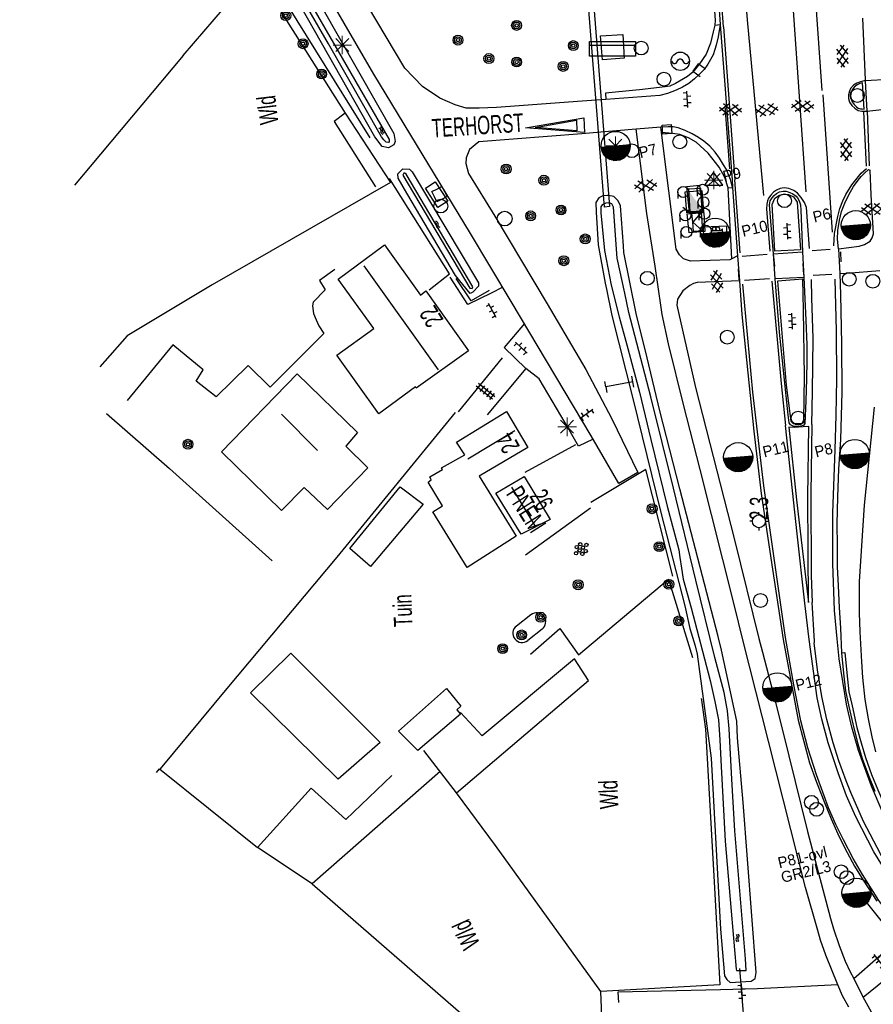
# Model space of a CAD drawing. Header units: metres. Extents: x 119757 to 244046, y 404148 to 811635.
# Tile 22 of 60: x 120395 to 120511, y 406199 to 406333. Entities that reach past the tile are written whole.
import ezdxf

# ---------------------------------------------------------------- set-up
doc = ezdxf.new("R2010")
doc.units = ezdxf.units.M
doc.layers.get('0').update_dxf_attribs({"linetype": 'CONTINUOUS'})
doc.layers.add('# Ov Nieuwe Leiding', color=250, linetype='CONTINUOUS', lineweight=30)
for name, color, linetype in [('2403', 7, 'CONTINUOUS'), ('4406', 7, 'CONTINUOUS'), ('4411', 7, 'CONTINUOUS'), ('4412', 7, 'CONTINUOUS'), ('4413', 7, 'CONTINUOUS'), ('4502', 1, 'CONTINUOUS'), ('4503', 1, 'CONTINUOUS'), ('4504', 7, 'CONTINUOUS'), ('4601', 172, 'CONTINUOUS'), ('B-AF-HAAG-GD', 74, 'CONTINUOUS'), ('B-AF-HEKW-GD', 47, 'Hekwerk'), ('B-AF-RAST-GD', 47, 'Raster'), ('B-AF-SCHUT-GD', 47, 'Hekwerk'), ('B-AS-HECT-GD', 9, 'CONTINUOUS'), ('B-BB-BORD-GD', 8, 'CONTINUOUS'), ('B-BP-BOOM-GD', 74, 'CONTINUOUS'), ('B-BW-INFO-GD', 8, 'CONTINUOUS'), ('B-BW-WEGW-GD', 8, 'CONTINUOUS'), ('B-GB-BOUW-GD', 242, 'CONTINUOUS'), ('B-GB-NOKL-GD', 242, 'CONTINUOUS'), ('B-KL-WATER-GD', 8, 'CONTINUOUS'), ('B-MK-ASSTRP-GD', 121, 'CONTINUOUS'), ('B-MK-BLOKDW-GD', 121, 'CONTINUOUS'), ('B-MK-DRIEH-GD', 121, 'CONTINUOUS'), ('B-MK-KANAL-GD', 121, 'CONTINUOUS'), ('B-MK-STRP-GD', 121, 'CONTINUOUS'), ('B-MK-VLAK-GD', 121, 'CONTINUOUS'), ('B-OB-KAST-GD', 8, 'CONTINUOUS'), ('B-OB-OVER-GD', 8, 'CONTINUOUS'), ('B-OB-PEILB-GD', 8, 'CONTINUOUS'), ('B-OB-TANK-GD', 8, 'CONTINUOUS'), ('B-OV-PAAL-GD', 63, 'CONTINUOUS'), ('B-TE-OND-GD', 8, 'CONTINUOUS'), ('B-TR-SLOO-GD', 142, 'CONTINUOUS'), ('B-VH-BNDH-GD', 13, 'CONTINUOUS'), ('B-VH-FPAD-GD', 13, 'CONTINUOUS'), ('B-VH-GOOT-GD', 13, 'CONTINUOUS'), ('B-VH-HFDR-GD', 13, 'CONTINUOUS'), ('B-VH-MATE-GD', 13, 'CONTINUOUS'), ('B-VH-OVRG-GD', 13, 'CONTINUOUS'), ('B-VH-RABA-GD', 13, 'CONTINUOUS'), ('B-VH-WEGN-GD', 13, 'CONTINUOUS'), ('B-VR-KAST-GD', 214, 'CONTINUOUS'), ('B-WT-DUIKER-GD', 134, 'CONTINUOUS'), ('B-WT-HDUIK-GD', 134, 'CONTINUOUS'), ('B-WT-KOLK-GD', 213, 'CONTINUOUS'), ('L-AR-BLOCKS-GD', 8, 'CONTINUOUS'), ('L-AR-SYMB-GD', 8, 'CONTINUOUS'), ('n-ov-arma-pr', 1, 'CONTINUOUS'), ('OVL Lichtpunt', 1, 'CONTINUOUS'), ('OVL Lichtpuntinformatie', 1, 'CONTINUOUS'), ('OVL Voedingskast', 3, 'CONTINUOUS')]:
    doc.layers.add(name, color=color, linetype=linetype)
doc.linetypes.add('Hekwerk', pattern='A,4,-1,[1,dgnlstyle.shx,S=0.004,R=0,X=0,Y=0],-1', length=6)
doc.linetypes.add('OV-4x4mm2', pattern='A,8,-1.5,["4x4",Standard,S=1.5,R=0,X=0,Y=-0.75],-5.5', length=15)
doc.linetypes.add('Raster', pattern='A,4,-1,[1,dgnlstyle.shx,S=0.004,R=0,X=0,Y=0],-1', length=6)

# ---------------------------------------------------------------- blocks, each defined once
blk = doc.blocks.new('2901')
for radius in [0.27, 0.18, 0.09]:
    blk.add_circle((0, 0), radius)
blk = doc.blocks.new('2701')
at = {"lineweight": 0}
for q in [(-0.353, 0.351), (0.001, 0.497), (0.355, 0.351), (-0.499, -0.003), (-0.352, -0.356), (0.501, -0.003), (0.001, -0.503), (0.355, -0.356)]:
    blk.add_line((0.001, -0.003), q, dxfattribs=at)
blk = doc.blocks.new('WATER', base_point=(119758.78532, 404407.573336))
at = {"layer": '4601'}
for points in [[(119758.28532, 404407.723336, 0), (119758.34782, 404407.785836, 0), (119758.47282, 404407.848336, 0), (119758.59782, 404407.848336, 0), (119758.72282, 404407.785836, 0), (119758.78532, 404407.723336, 0), (119758.84782, 404407.660836, 0), (119758.97282, 404407.598336, 0), (119759.09782, 404407.598336, 0), (119759.22282, 404407.660836, 0), (119759.28532, 404407.723336, 0)], [(119758.28532, 404407.423336, 0), (119758.34782, 404407.485836, 0), (119758.47282, 404407.548336, 0), (119758.59782, 404407.548336, 0), (119758.72282, 404407.485836, 0), (119758.78532, 404407.423336, 0), (119758.84782, 404407.360836, 0), (119758.97282, 404407.298336, 0), (119759.09782, 404407.298336, 0), (119759.22282, 404407.360836, 0), (119759.28532, 404407.423336, 0)]]:
    blk.add_polyline3d(points, dxfattribs=at)
blk = doc.blocks.new('OV6', base_point=(119758.78532, 404407.573336))
at = {"layer": '4413'}
for points in [[(119758.78532, 404407.573336, 0), (119759.09782, 404407.573336, 0)], [(119758.81657, 404407.573336, 0), (119758.81657, 404407.604586, 0)], [(119758.87907, 404407.573336, 0), (119758.87907, 404407.542086, 0)], [(119758.94157, 404407.573336, 0), (119758.94157, 404407.604586, 0)], [(119759.00407, 404407.573336, 0), (119759.00407, 404407.542086, 0)], [(119759.06657, 404407.573336, 0), (119759.06657, 404407.604586, 0)]]:
    blk.add_polyline3d(points, dxfattribs=at)
blk = doc.blocks.new('2401')
blk.add_circle((0.001, -0.001), 0.375)
blk = doc.blocks.new('3008', base_point=(119758.533414, 404407.573336))
blk.add_polyline3d([(119758.064664, 404407.573336, 0), (119758.127164, 404407.479586, 0), (119758.189664, 404407.448336, 0), (119758.252164, 404407.448336, 0), (119758.314664, 404407.479586, 0), (119758.439664, 404407.667086, 0), (119758.502164, 404407.698336, 0), (119758.564664, 404407.698336, 0), (119758.627164, 404407.667086, 0), (119758.752164, 404407.479586, 0), (119758.814664, 404407.448336, 0), (119758.877164, 404407.448336, 0), (119758.939664, 404407.479586, 0), (119759.002164, 404407.573336, 0)])
blk.add_circle((119758.533798, 404407.572952), 0.499616)
blk = doc.blocks.new('GV6', base_point=(119758.78532, 404407.573336))
at = {"layer": '4411'}
for points in [[(119758.78532, 404407.542086, 0), (119758.94157, 404407.667086, 0)], [(119758.84782, 404407.479586, 0), (119759.09782, 404407.667086, 0)], [(119758.84782, 404407.667086, 0), (119759.09782, 404407.479586, 0)], [(119759.00407, 404407.667086, 0), (119759.16032, 404407.542086, 0)], [(119758.78532, 404407.604586, 0), (119758.94157, 404407.479586, 0)], [(119759.00407, 404407.479586, 0), (119759.16032, 404407.604586, 0)]]:
    blk.add_polyline3d(points, dxfattribs=at)
blk = doc.blocks.new('3001')
blk.add_line((-0.3, 0), (-0.3, -0.35))
blk.add_circle((0, 0), 0.3)
blk = doc.blocks.new('2504', base_point=(119758.78532, 404407.573336))
blk.add_polyline3d([(119758.28532, 404407.323336, 0), (119758.28532, 404407.823336, 0), (119759.28532, 404407.823336, 0), (119759.28532, 404407.323336, 0), (119758.78532, 404407.323336, 0)], close=True)
blk.add_polyline3d([(119758.28532, 404407.823336, 0), (119758.78532, 404407.323336, 0), (119759.28532, 404407.823336, 0)])
blk = doc.blocks.new('2810')
at = {"flags": 128}
blk.add_lwpolyline([(-0.625, -0.313), (-0.625, 0.313), (0.625, 0.313), (0.625, -0.313)], close=True, dxfattribs=at)
blk = doc.blocks.new('2301')
at = {"flags": 128}
blk.add_lwpolyline([(-0.502, -0.271), (0.498, -0.271), (-0.002, 0.429), (-0.502, -0.271)], dxfattribs=at)
blk = doc.blocks.new('3602')
at = {"flags": 128}
blk.add_lwpolyline([(-0.31, 0.001), (-0.31, 0.311), (0, 0.311), (0.31, 0.311), (0.31, 0.001), (0.31, -0.309), (0, -0.309), (-0.31, -0.309)], close=True, dxfattribs=at)
blk = doc.blocks.new('2303')
for p, q in [((0.751, -0.001), (0.751, 0.299)), ((-0.749, -0.001), (0.751, -0.001)), ((0.751, -0.001), (0.751, -0.301))]:
    blk.add_line(p, q)
at = {"flags": 128}
blk.add_lwpolyline([(-0.749, 0.299), (-0.749, -0.001), (-0.749, -0.301)], dxfattribs=at)
blk = doc.blocks.new('2813')
for p, q in [((-0.5, 0.5), (0.5, 0.5)), ((-0.5, -0.5), (0.5, -0.5))]:
    blk.add_line(p, q)
for centre, start, end in [((-0.5, 0), 90, 270), ((0.5, 0), 270, 90)]:
    blk.add_arc(centre, 0.5, start, end)
blk = doc.blocks.new('GV6-4412', base_point=(119758.533414, 404407.573336))
at = {"layer": '4412'}
for centre in [(119758.63465, 404407.647829), (119758.70965, 404407.647829), (119758.55965, 404407.572829), (119758.63465, 404407.497829), (119758.634989, 404407.57175), (119758.70965, 404407.572829), (119758.70965, 404407.497829), (119758.78469, 404407.572822)]:
    blk.add_circle(centre, 0.028585, dxfattribs=at)
blk = doc.blocks.new('OV2-4406', base_point=(119758.78532, 404407.573336))
at = {"layer": '4406'}
for points in [[(119758.78532, 404407.69279, 0), (119758.904774, 404407.69279, 0)], [(119758.78532, 404407.633063, 0), (119758.904774, 404407.633063, 0)], [(119758.81532, 404407.423336, 0), (119758.815183, 404407.722654, 0)], [(119758.87491, 404407.722654, 0), (119758.87532, 404407.423336, 0)], [(119758.78532, 404407.573336, 0), (119758.904774, 404407.573336, 0)], [(119758.78532, 404407.513609, 0), (119758.904774, 404407.513609, 0)], [(119758.78532, 404407.453882, 0), (119758.904774, 404407.453882, 0)]]:
    blk.add_polyline3d(points, dxfattribs=at)
blk = doc.blocks.new('2202')
for p, q in [((-0.35, 0.001), (-0.5, 0)), ((0, 0.35), (0, 0.5)), ((0.35, -0.001), (0.5, 0)), ((0, -0.35), (0, -0.5))]:
    blk.add_line(p, q)
blk.add_circle((0, 0), 0.35)
blk = doc.blocks.new('3604')
at = {"flags": 128}
blk.add_lwpolyline([(-0.25, 0.25), (-0.25, -0.25), (0.25, -0.25), (0.25, 0.25)], dxfattribs=at)
blk = doc.blocks.new('3006')
blk.add_line((-1.25, 0.2), (1.25, 0.2))
at = {"flags": 128}
blk.add_lwpolyline([(-1.25, 0), (-1.25, 0.4), (0.006, 0.4), (1.25, 0.4), (1.25, 0), (1.25, -0.4), (0, -0.4), (-1.25, -0.4), (-1.25, 0)], dxfattribs=at)
blk = doc.blocks.new('3605')
at = {"flags": 128}
blk.add_lwpolyline([(-0.25, -0.25), (-0.25, 0.25), (0.25, 0.25), (0.25, -0.25)], close=True, dxfattribs=at)
blk = doc.blocks.new('1237')
at = {"flags": 128}
blk.add_lwpolyline([(7.98, 1.01), (7.97, -0.99), (0, 0)], close=True, dxfattribs=at)
blk.add_lwpolyline([(6.96, 0.71), (6.96, -0.71), (1.31, 0.01), (6.95, 0.71)], dxfattribs=at)
blk = doc.blocks.new('3202')
blk.add_circle((0, 0), 0.4)
blk = doc.blocks.new('2403', base_point=(120144.205475, 404936.203))
at = {"layer": '2403'}
blk.add_polyline3d([(120144.305475, 404935.903, 0), (120144.305475, 404936.103, 0), (120144.405475, 404936.103, 0), (120144.505475, 404936.003, 0), (120144.505475, 404936.403, 0), (120144.405475, 404936.303, 0), (120144.203785, 404936.303, 0), (120143.905475, 404936.303, 0), (120143.905475, 404936.103, 0), (120144.205475, 404936.103, 0), (120144.205475, 404935.903, 0)], close=True, dxfattribs=at)
for centre in [(120144.051867, 404936.396738), (120144.25463, 404936.396738)]:
    blk.add_arc(centre, 0.10664, 298.476383, 241.523617, dxfattribs=at)
blk = doc.blocks.new('OV_MASTB')
at = {"layer": 'n-ov-arma-pr'}
for p, q in [((0, -1.5), (-0.02, 1.5)), ((0.06, -1.5), (0.05, 1.5)), ((0.13, -1.49), (0.11, 1.5)), ((0.19, -1.49), (0.18, 1.49)), ((0.26, -1.48), (0.24, 1.48)), ((0.32, -1.47), (0.3, 1.47)), ((0.38, -1.45), (0.37, 1.45)), ((0.45, -1.43), (0.43, 1.44)), ((0.51, -1.41), (0.49, 1.42)), ((0.57, -1.39), (0.56, 1.39)), ((0.64, -1.36), (0.62, 1.37)), ((0.7, -1.33), (0.68, 1.34)), ((0.76, -1.29), (0.75, 1.3)), ((0.83, -1.25), (0.81, 1.26)), ((0.89, -1.21), (0.88, 1.22)), ((0.95, -1.16), (0.94, 1.17)), ((1.02, -1.1), (1, 1.12)), ((1.08, -1.04), (1.07, 1.05)), ((1.14, -0.97), (1.13, 0.99)), ((1.2, -0.89), (1.19, 0.91)), ((1.27, -0.8), (1.26, 0.82)), ((1.33, -0.69), (1.32, 0.71)), ((1.39, -0.56), (1.39, 0.57)), ((1.46, -0.36), (1.45, 0.38))]:
    blk.add_line(p, q, dxfattribs=at)
blk.add_circle((0, 0), 1.5, dxfattribs=at)

msp = doc.modelspace()

# ---------------------------------------------------------------- hatches: boundary and pattern name
at = {"layer": 'OVL Voedingskast', "linetype": 'Continuous', "ltscale": 10}
msp.add_hatch(color=3, dxfattribs=at).paths.add_polyline_path([(120485.63, 406306.73), (120487.47, 406306.94), (120485.23, 406310.21)])

# ---------------------------------------------------------------- linework, layer by layer
at = {"layer": '# Ov Nieuwe Leiding', "color": 1, "linetype": 'OV-4x4mm2'}
msp.add_lwpolyline([(120731.69, 405960.26), (120730.05, 405957.3), (120735.6, 405948.56), (120735.17, 405948), (120729.45, 405957.26), (120731.08, 405960.31), (120726.68, 405967.93), (120720.23, 405978.28), (120712.97, 405989.6), (120700.19, 406013.07), (120686.38, 406035.38), (120672.14, 406054.91), (120653.36, 406077.16), (120634.24, 406100.11), (120615.76, 406118.27), (120597.13, 406136.28), (120577.86, 406153.63), (120573.77, 406156.5), (120558.92, 406168.91), (120548.32, 406177.24), (120538.17, 406185.87), (120530.45, 406191.62), (120518.61, 406201.96), (120508.76, 406214.22)], dxfattribs=at)
at = {"layer": 'B-AF-HAAG-GD'}
for points in [[(120442.25, 406316.88), (120427.45, 406340.69)], [(120458.42, 406296.14), (120455.98, 406294.72), (120453.93, 406297.76)], [(120454.23, 406279.67), (120460.24, 406286.99)], [(120470.15, 406275.17), (120463.26, 406271.43)], [(120472.18, 406266.58), (120463.35, 406260.18)]]:
    msp.add_lwpolyline(points, dxfattribs=at)
at = {"layer": 'B-AF-HEKW-GD'}
msp.add_lwpolyline([(120450.25, 406296.25), (120453.03, 406298.39), (120444.87, 406311.38)], dxfattribs=at)
at = {"layer": 'B-AF-RAST-GD'}
for points in [[(120416.82, 406328.07), (120426.66, 406339.53), (120438.86, 406320.22), (120445.01, 406310.84), (120420.77, 406296.9)], [(120416.82, 406328.07), (120404.17, 406312.98), (120402.07, 406310.46)], [(120438.86, 406320.22), (120437.34, 406319.09), (120442.97, 406310.22)], [(120420.77, 406296.9), (120409.2, 406289.97), (120405.51, 406285.77)], [(120406.39, 406279.45), (120414.96, 406271.97), (120428.94, 406259.39)], [(120483.41, 406257.34), (120479.71, 406271.82), (120472.25, 406267.35)], [(120464.04, 406246.75), (120468.04, 406250.23), (120470.58, 406246.62), (120482.82, 406256.93), (120486.04, 406246.28)], [(120454, 406227.9), (120471.94, 406243.17), (120470, 406246.08), (120457.47, 406235.62), (120454.52, 406238.81)], [(120487.22, 406240.71), (120487.27, 406240.46), (120487.84, 406236.55), (120489.05, 406214.97), (120489.79, 406201.8), (120473.61, 406200.9)], [(120434.34, 406215.54), (120455.96, 406196.73), (120465.86, 406188.33), (120474.1, 406188.62), (120473.61, 406200.9), (120459.27, 406220.73), (120454, 406227.9), (120449.56, 406233.66)], [(120413.2, 406230.63), (120413.62, 406231.14), (120426.94, 406220.47)], [(120434.34, 406215.54), (120426.94, 406220.47), (120434.23, 406228.54), (120438.95, 406224.25), (120445.19, 406230.25)], [(120451.78, 406230.78), (120434.34, 406215.54)]]:
    msp.add_lwpolyline(points, dxfattribs=at)
at = {"layer": 'B-AF-SCHUT-GD'}
msp.add_lwpolyline([(120453.81, 406279.57), (120437.71, 406259.93), (120422.76, 406242.06), (120413.69, 406231.14)], dxfattribs=at)
at = {"layer": 'B-GB-BOUW-GD'}
for points in [[(120449.83, 406296.11), (120455.62, 406287.94), (120448.49, 406282.88), (120448.41, 406283.06), (120443.43, 406279.38), (120437.7, 406287.37), (120442.72, 406290.99), (120437.88, 406297.69), (120444.17, 406302.35), (120449.07, 406295.53)], [(120432.31, 406284.83), (120440.53, 406276.85), (120438.94, 406274.97), (120441.92, 406272.05), (120436.42, 406266.37), (120433.26, 406269.39), (120430.2, 406266.26), (120422.02, 406274.21)], [(120453.99, 406275.52), (120460.76, 406279.69), (120463.66, 406274.8), (120457.05, 406270.9), (120462.1, 406262.76), (120455.43, 406258.52), (120450.75, 406266.09), (120452.06, 406266.87), (120450.12, 406270.1), (120450.54, 406270.44), (120450.34, 406270.84), (120452.08, 406271.84), (120451.96, 406272.04), (120455.09, 406273.81)], [(120462.78, 406263.03), (120459.34, 406268.61), (120463.17, 406270.88), (120466.7, 406265.03)], [(120449.44, 406267.12), (120442.29, 406258.64), (120439.46, 406261.08), (120446.31, 406269.48)], [(120437.89, 406229.74), (120425.97, 406241.47), (120431.48, 406246.86), (120443.59, 406234.72)], [(120446.08, 406236.27), (120452.6, 406242.05), (120454.55, 406239.66), (120454.04, 406239.18), (120454.53, 406238.59), (120448.73, 406233.62)]]:
    msp.add_lwpolyline(points, close=True, dxfattribs=at)
at = {"layer": 'B-GB-NOKL-GD'}
for points in [[(120451.54, 406285.36), (120441.41, 406299.48)], [(120430.17, 406279.34), (120435.09, 406274.42)], [(120455.53, 406273.25), (120461.93, 406277.13)], [(120461.46, 406269.42), (120464.74, 406264.03)]]:
    msp.add_lwpolyline(points, dxfattribs=at)
at = {"layer": 'B-MK-ASSTRP-GD'}
for points in [[(120527.02, 406200.55), (120524.1, 406203.15), (120520.87, 406206.26), (120517.95, 406209.5), (120515.33, 406212.84), (120512.83, 406216.44), (120510.72, 406219.86), (120508.25, 406224.64), (120507.02, 406227.5), (120505.87, 406230.61), (120504.52, 406234.68), (120503.64, 406237.9), (120503.02, 406240.81), (120501.92, 406248.71), (120501.33, 406253.65)], [(120502.65, 406248.3), (120502.63, 406248.48), (120502.32, 406253.73)], [(120527.4, 406201.13), (120523.86, 406204.12), (120521.45, 406206.44), (120519.02, 406209.18), (120517.15, 406211.52), (120515.3, 406213.9), (120513.5, 406216.53), (120511.61, 406219.58), (120509.32, 406224.01), (120507.59, 406227.93), (120506.95, 406229.51), (120505.95, 406232.23), (120505.17, 406234.66), (120504.32, 406237.83), (120503.64, 406240.98), (120503.06, 406244.62), (120502.59, 406248.25)]]:
    msp.add_lwpolyline(points, dxfattribs=at)
at = {"layer": 'B-MK-BLOKDW-GD'}
for points in [[(120509.6, 406324.75), (120509.2, 406333.17)], [(120510.14, 406313.09), (120509.84, 406320.58)]]:
    msp.add_lwpolyline(points, dxfattribs=at)
at = {"layer": 'B-MK-DRIEH-GD'}
for points in [[(120503.68, 406323.33), (120502.5, 406340.1)], [(120490.48, 406321.2), (120491.1, 406312.68)], [(120509.29, 406320.46), (120509.67, 406313.03)], [(120497.25, 406299.43), (120497.06, 406301.11)], [(120506.27, 406300.04), (120506.25, 406301.42)], [(120501.07, 406299.82), (120501.13, 406298.29)], [(120492.29, 406299.09), (120492.37, 406297.58)]]:
    msp.add_lwpolyline(points, dxfattribs=at)
at = {"layer": 'B-MK-KANAL-GD'}
for points in [[(120492.83, 406300.82), (120496.22, 406301.1)], [(120502.31, 406301.57), (120504.8, 406301.76)], [(120505.02, 406298.34), (120502.46, 406298.18)], [(120496.52, 406297.75), (120493.13, 406297.52)]]:
    msp.add_lwpolyline(points, dxfattribs=at)
at = {"layer": 'B-MK-STRP-GD'}
for points in [[(120490.27, 406331.98), (120488.91, 406350.48), (120486.71, 406380.52), (120484.85, 406407.42), (120483.9, 406422.13), (120483.33, 406433.09), (120482.9, 406456.03), (120482.53, 406473.7), (120482.19, 406485.07), (120481.83, 406493.8), (120480.74, 406512.09), (120478.28, 406548.03), (120477.07, 406564.28), (120476.24, 406575.42)], [(120492.55, 406344.44), (120493.48, 406332.94)], [(120499.77, 406334.19), (120501.47, 406309.53)], [(120493.48, 406332.94), (120495.71, 406309.07)], [(120490.27, 406331.98), (120491.84, 406311.16)], [(120503.77, 406322.74), (120505.04, 406304.06)], [(120505.27, 406302.21), (120505.36, 406303.88), (120505.83, 406306.2), (120506.11, 406307.3), (120506.51, 406308.32), (120506.92, 406309.2), (120507.72, 406310.52), (120508.99, 406312.07), (120509.73, 406312.71)], [(120492.55, 406301.25), (120491.84, 406311.16)], [(120501.99, 406301.87), (120501.56, 406307.4), (120501.3, 406308.11), (120500.84, 406308.76), (120500.35, 406309.35), (120499.83, 406309.75), (120499.15, 406309.99), (120498.54, 406310.09), (120497.99, 406309.99), (120497.47, 406309.78), (120497.07, 406309.5), (120496.7, 406309.08), (120496.39, 406308.67), (120496.25, 406308.31), (120496.17, 406307.87), (120496.13, 406307.25), (120496.56, 406301.47)], [(120541.86, 406184.73), (120528.36, 406195.75), (120523.47, 406199.74), (120520.58, 406202.4), (120518.44, 406204.59), (120516.19, 406207.06), (120514.37, 406209.28), (120511.41, 406213.25), (120509.18, 406216.79), (120507.91, 406218.98), (120506.57, 406221.48), (120505.54, 406223.6), (120504.55, 406225.87), (120503.95, 406227.48), (120502.92, 406230.34), (120501.76, 406234.01), (120500.81, 406237.68), (120499.82, 406242.54), (120498.7, 406248.98), (120495.75, 406269.62), (120494.25, 406282.34), (120492.89, 406296.99)], [(120496.83, 406297.41), (120498.13, 406283.49), (120498.72, 406277.81)], [(120502.3, 406277.94), (120502.38, 406282.42), (120502.46, 406289.6), (120502.29, 406295.15), (120502.23, 406297.65)], [(120529.22, 406203.34), (120526.12, 406206.02), (120522.46, 406209.68), (120519.49, 406213.17), (120517.23, 406216.22), (120514.89, 406219.85), (120512.98, 406223.2), (120511.86, 406225.38), (120510.39, 406228.79), (120508.63, 406233.66), (120507.71, 406236.79), (120506.99, 406239.95), (120506, 406246.09), (120505.74, 406248.83), (120505.38, 406252.64), (120505.14, 406259.04), (120505.16, 406265.94), (120505.44, 406274.48), (120505.59, 406279.21), (120505.68, 406284.08), (120505.66, 406290.68), (120505.47, 406297.69)], [(120502.3, 406277.94), (120502.14, 406268.54), (120502.2, 406257.42), (120502.32, 406253.73)], [(120501.33, 406253.65), (120500.28, 406263.06), (120498.72, 406277.81)]]:
    msp.add_lwpolyline(points, dxfattribs=at)
at = {"layer": 'B-MK-VLAK-GD'}
msp.add_lwpolyline([(120501.83, 406253.77), (120501.72, 406268.07), (120501.87, 406277.65), (120501.09, 406277.62), (120499.88, 406277.54), (120499.18, 406277.58), (120500.21, 406267.69)], close=True, dxfattribs=at)
at = {"layer": 'B-TR-SLOO-GD'}
for points in [[(120394.6, 406365.04), (120423.09, 406351.77), (120424.45, 406350.84), (120425.34, 406350.03), (120426.32, 406348.68), (120444.84, 406316.67), (120444.84, 406316.3), (120444.69, 406316.26), (120444.44, 406316.28), (120444.09, 406316.6), (120443.77, 406317.04), (120436.56, 406329.64), (120430.14, 406340.81), (120426.88, 406346.19), (120424.82, 406349.28), (120424.06, 406350.13), (120423.31, 406350.63), (120422.36, 406351.14), (120404.37, 406359.7), (120394.92, 406364.15)], [(120414.57, 406356.63), (120424.89, 406351.66), (120425.68, 406351.19), (120426.15, 406350.72), (120426.6, 406350.01), (120435.67, 406334.64), (120445.46, 406317.49), (120445.64, 406316.4), (120445.45, 406315.92), (120444.73, 406315.55), (120443.89, 406315.71), (120442.86, 406317.04), (120427.43, 406344.28), (120423.5, 406349.53), (120422.69, 406350.31), (120422.09, 406350.63), (120413.41, 406354.69)], [(120475.38, 406308.91), (120474.65, 406309.05), (120474.52, 406309.07), (120473.89, 406308.99), (120473.31, 406308.75), (120472.91, 406308.12), (120472.96, 406306.8)], [(120494.73, 406203.48), (120492.93, 406226.59), (120492.17, 406235.37), (120492.1, 406237.64), (120490.01, 406247.28), (120489.54, 406249.11), (120484.32, 406269.2), (120481.63, 406279.81), (120479.91, 406287), (120478.41, 406293.04), (120476.74, 406301.29), (120476.69, 406302.2), (120476.28, 406307.66), (120475.95, 406308.34), (120475.38, 406308.91)], [(120472.96, 406306.8), (120473.23, 406302.33), (120474.18, 406297.15), (120474.35, 406296.32), (120475.09, 406292.74), (120477.94, 406281.49), (120481.78, 406265.97), (120485.01, 406253.3), (120485.71, 406250.2), (120486.42, 406247.87), (120486.68, 406246.73), (120487.5, 406240.69), (120488.58, 406232.58), (120489.89, 406209.36), (120490.43, 406203), (120490.72, 406202.51), (120491.2, 406202.13), (120494.02, 406202.31), (120494.59, 406202.67), (120494.73, 406203.48)]]:
    msp.add_lwpolyline(points, dxfattribs=at)
for points in [[(120447.25, 406309.39), (120446.04, 406311.42), (120446, 406311.99), (120446.69, 406312.66), (120447.57, 406312.64), (120447.94, 406312.29), (120456.99, 406297.2), (120456.97, 406296.72), (120456.22, 406295.94), (120455.82, 406295.75), (120453.86, 406298.18)], [(120446.7, 406311.81), (120455.81, 406296.45), (120456.09, 406296.4), (120456.2, 406296.64), (120447.15, 406311.93), (120446.94, 406312.09), (120446.81, 406312.07)], [(120493.27, 406205.31), (120491.81, 406222.71), (120491.43, 406229.75), (120491.03, 406236.57), (120490.81, 406239.03), (120490.39, 406241.52), (120489.09, 406246.27), (120486.53, 406256.78), (120483.47, 406269.28), (120480.4, 406281.69), (120477.4, 406293.17), (120476.85, 406295.78), (120475.82, 406300.56), (120475.32, 406307.49), (120475.09, 406307.9), (120474.73, 406308.06), (120474.3, 406308.03), (120473.79, 406307.79), (120473.61, 406307.52), (120473.6, 406306.71), (120474.12, 406301.6), (120475, 406296.88), (120476.1, 406292.55), (120477.25, 406288.28), (120478.88, 406282.35), (120480.4, 406275.9), (120482.63, 406266.85), (120484.19, 406260.89), (120484.36, 406259.87), (120484.58, 406258.43), (120484.8, 406256.93), (120485.89, 406253.04), (120488.45, 406243.15), (120489.12, 406240.28), (120489.59, 406237.79), (120489.8, 406235.07), (120489.92, 406232.32), (120490.51, 406221.34), (120491.32, 406211.79), (120492.01, 406203.92), (120492.03, 406203.73), (120493.37, 406203.74)]]:
    msp.add_lwpolyline(points, close=True, dxfattribs=at)
at = {"layer": 'B-VH-BNDH-GD'}
for points in [[(120509.39, 406320.8), (120509.19, 406324.38), (120508.83, 406324.27), (120508.44, 406324.08), (120508.05, 406323.79), (120507.78, 406323.41), (120507.63, 406323.04), (120507.55, 406322.6), (120507.61, 406322.21), (120507.77, 406321.76), (120508.04, 406321.4), (120508.34, 406321.12), (120508.59, 406320.94), (120508.89, 406320.84), (120509.14, 406320.81)], [(120500.76, 406301.65), (120497.27, 406301.48), (120496.88, 406307.81), (120497.24, 406308.71), (120497.9, 406309.08), (120498.54, 406309.23), (120499.13, 406309.17), (120499.79, 406308.88), (120500.3, 406308.15)], [(120501.04, 406297.67), (120497.62, 406297.42), (120498.79, 406283.26), (120499.41, 406278.41), (120499.74, 406278.09), (120500.32, 406278.05), (120500.96, 406278.13), (120501.2, 406278.51), (120501.28, 406284.47), (120501.13, 406293.53)]]:
    msp.add_lwpolyline(points, close=True, dxfattribs=at)
at = {"layer": 'B-VH-FPAD-GD'}
for points in [[(120509.52, 406324.62), (120509.76, 406320.52)], [(120507.33, 406198.78), (120506.45, 406200.32), (120505.81, 406201.8), (120504.2, 406205.83), (120503.46, 406207.85), (120503.09, 406209.2), (120501.42, 406215.04), (120496.39, 406234.92), (120492.97, 406248.5), (120491.71, 406253.48), (120487.1, 406271.8), (120484.86, 406280.66), (120482.78, 406288.91), (120481.96, 406292.87), (120481.82, 406293.82), (120480.98, 406299.44), (120479.84, 406306.61), (120478.39, 406318.05)], [(120491.42, 406300.46), (120491.14, 406300.32), (120485.78, 406300.13), (120484.85, 406300.46), (120484.3, 406301.01), (120483.83, 406301.74), (120481.86, 406317.6)], [(120505.9, 406301.81), (120508.74, 406302.18), (120509.45, 406302.38), (120510.2, 406302.84), (120510.49, 406303.28), (120510.67, 406303.85), (120510.37, 406309.16), (120510.21, 406312.51)], [(120497.06, 406301.11), (120501.03, 406301.39)], [(120506.11, 406298.44), (120507.06, 406298.5), (120511.55, 406298.86)], [(120492.45, 406297.47), (120486.69, 406297.23), (120486.22, 406297.09), (120485.68, 406296.83), (120484.74, 406296.08), (120484.04, 406294.97), (120483.93, 406294.13), (120486.45, 406282.96), (120491.78, 406262.28), (120495.1, 406248.87), (120495.58, 406246.99), (120497.24, 406240.59), (120499.16, 406232.93), (120501.69, 406222.63), (120504.83, 406210.83), (120505.24, 406209.42), (120506.01, 406207.15), (120506.82, 406205.02), (120507.51, 406203.55), (120507.99, 406202.68)], [(120501.21, 406297.89), (120497.32, 406297.73)], [(120510.76, 406280.3), (120509.39, 406266.96), (120508.73, 406256.62), (120508.74, 406252.36), (120508.81, 406249.75), (120509.03, 406245.67), (120509.17, 406243.56), (120509.48, 406240.55), (120509.93, 406237.92), (120510.42, 406235.48), (120510.94, 406233.45)], [(120510.38, 406198.09), (120509.25, 406200.11), (120508.58, 406201.51), (120507.99, 406202.68)]]:
    msp.add_lwpolyline(points, dxfattribs=at)
at = {"layer": 'B-VH-GOOT-GD'}
for points in [[(120488.85, 406346.36), (120489.81, 406332.29)], [(120489.81, 406332.29), (120489.55, 406330.63), (120489.3, 406329.5), (120489.12, 406328.9), (120488.85, 406328.16), (120488.15, 406326.9), (120487.63, 406326.19), (120487.01, 406325.54), (120486.32, 406324.9), (120485.55, 406324.29), (120484.7, 406323.78), (120483.84, 406323.36), (120482.68, 406322.9), (120481.62, 406322.64), (120474.29, 406322.1)], [(120491.52, 406310.16), (120491.22, 406311.22), (120491.01, 406311.79), (120490.67, 406312.59), (120490.29, 406313.24), (120489.74, 406314.12), (120489.13, 406314.92), (120488.4, 406315.74), (120487.59, 406316.42), (120486.89, 406316.95), (120486, 406317.44), (120485.06, 406317.9), (120484.1, 406318.23), (120483.45, 406318.39), (120482.75, 406318.4), (120481.75, 406318.32)], [(120491.52, 406310.16), (120492.2, 406300.87)]]:
    msp.add_lwpolyline(points, dxfattribs=at)
at = {"layer": 'B-VH-HFDR-GD'}
for points in [[(120488.85, 406346.36), (120488.17, 406346.3), (120489.16, 406332.81), (120489.09, 406332.21), (120489.81, 406332.29)], [(120489.81, 406332.29), (120491.45, 406311.19), (120491.52, 406310.16)], [(120492.2, 406300.87), (120491.42, 406300.46), (120490.89, 406310.1), (120491.52, 406310.16)], [(120492.2, 406300.87), (120492.45, 406297.47), (120492.79, 406292.88), (120494.41, 406277.03), (120495.41, 406268.56), (120496.7, 406259.77), (120498.37, 406248.72), (120500.42, 406237.77), (120501.96, 406231.95), (120502.91, 406229.32), (120504.01, 406226.57), (120504.9, 406224.37), (120506.02, 406221.89), (120507.1, 406219.76), (120508.1, 406217.94), (120509.27, 406216.04), (120511.14, 406213.18)], [(120505.9, 406301.81), (120506.11, 406298.44), (120506.2, 406295.57), (120506.3, 406288.89), (120506.37, 406282.33), (120506.16, 406275.89), (120505.91, 406271.87), (120505.78, 406268.09), (120505.7, 406264.4), (120505.71, 406261.48), (120505.74, 406258.61), (120505.86, 406256), (120505.98, 406253.05), (120506.18, 406250.24), (120506.33, 406246.92), (120506.59, 406244.16), (120506.87, 406241.74), (120507.31, 406239.64), (120507.98, 406236.66), (120508.53, 406234.55), (120509.14, 406232.53), (120509.98, 406230.22), (120510.84, 406228.11)]]:
    msp.add_lwpolyline(points, dxfattribs=at)
msp.add_lwpolyline([(120501.03, 406301.39), (120501.21, 406297.89), (120501.48, 406292.1), (120501.59, 406288.78), (120501.59, 406286.54), (120501.56, 406284.14), (120501.49, 406281.14), (120501.34, 406278.08), (120501.14, 406277.8), (120500.76, 406277.7), (120499.82, 406277.68), (120499.4, 406277.88), (120499.2, 406278.16), (120499.05, 406279.27), (120497.89, 406290.47), (120497.32, 406297.73), (120497.06, 406301.11), (120496.51, 406307.78), (120496.64, 406308.32), (120496.88, 406308.75), (120497.17, 406309.07), (120497.48, 406309.32), (120497.9, 406309.55), (120498.37, 406309.63), (120498.81, 406309.63), (120499.29, 406309.47), (120499.72, 406309.26), (120500.14, 406308.94), (120500.33, 406308.72), (120500.52, 406308.43), (120500.62, 406308.18), (120500.73, 406307.79), (120500.79, 406307.07)], close=True, dxfattribs=at)
at = {"layer": 'B-VH-MATE-GD'}
msp.add_lwpolyline([(120463.22, 406291.65), (120460.44, 406288.38), (120463.41, 406285.53)], dxfattribs=at)
at = {"layer": 'B-VH-OVRG-GD'}
for points in [[(120476.78, 406327.73), (120473.84, 406327.51), (120473.57, 406330.76), (120476.6, 406330.91)], [(120485.29, 406306.72), (120485.05, 406309.55), (120487.34, 406309.73), (120487.57, 406306.84)], [(120485.6, 406303.99), (120485.34, 406306.57), (120487.6, 406306.73), (120487.74, 406304.14)]]:
    msp.add_lwpolyline(points, close=True, dxfattribs=at)
for points in [[(120437.46, 406299.02), (120435.35, 406297.49), (120436.13, 406296.23), (120434.51, 406294.54), (120434.42, 406294.06), (120434.52, 406293), (120434.91, 406292.18), (120435.28, 406291.34), (120435.94, 406290.29), (120428.66, 406283.02), (120425.66, 406285.97), (120421.32, 406281.71), (120418.57, 406283.84), (120419.52, 406285.36), (120415.41, 406288.76), (120409.21, 406281.2)], [(120460.28, 406296.58), (120458.71, 406295.77), (120455.53, 406294.23), (120453.14, 406297.97)], [(120472.55, 406275.93), (120470.58, 406274.99), (120468.77, 406278.15), (120465.21, 406284.14), (120463.41, 406285.53), (120458.14, 406279.27)], [(120507.99, 406202.68), (120514.63, 406208.44)], [(120509.25, 406200.11), (120516.64, 406206.12)], [(120505.81, 406201.8), (120494.88, 406201.26)], [(120494.88, 406201.26), (120489.85, 406201.13), (120475.93, 406200.79), (120475.99, 406199.38)]]:
    msp.add_lwpolyline(points, dxfattribs=at)
at = {"layer": 'B-VH-RABA-GD'}
msp.add_lwpolyline([(120506.33, 406246.92), (120506.78, 406246.95), (120507.03, 406244.21), (120507.33, 406241.63), (120507.75, 406239.73), (120508.42, 406236.76), (120508.97, 406234.67), (120509.57, 406232.67), (120510.4, 406230.38), (120511.26, 406228.29), (120512.32, 406225.9), (120513.69, 406223.27), (120514.9, 406221.09), (120516.12, 406219.2), (120517.48, 406217.07), (120518.63, 406215.46), (120518.81, 406215.21), (120520.01, 406213.64), (120521.38, 406211.83), (120522.98, 406210.07), (120524.81, 406208.14), (120526.04, 406207), (120527.66, 406205.58), (120530.37, 406203.24)], dxfattribs=at)
at = {"layer": 'B-VH-WEGN-GD'}
for points in [[(120474.29, 406322.1), (120471.08, 406321.87), (120459.43, 406321.01), (120457.08, 406320.92), (120455.29, 406320.91), (120453.81, 406321.39), (120451.72, 406322.3), (120449.35, 406323.85), (120446.94, 406326.36), (120434.42, 406347.47), (120430.34, 406354.79), (120429.03, 406356.28), (120427.34, 406357.91), (120413.97, 406365.06)], [(120455.9, 406303.88), (120442.75, 406325.53), (120432.11, 406343.88), (120426.74, 406352.02), (120426.16, 406352.5), (120425.77, 406352.72), (120416.41, 406357.59)], [(120489.09, 406332.21), (120488.87, 406331.27), (120488.5, 406329.73), (120487.94, 406328.25), (120487.02, 406326.95), (120486.12, 406325.8), (120485.39, 406325.23), (120483.74, 406324.28), (120482.99, 406323.9), (120482.34, 406323.83), (120478.88, 406323.41), (120478.34, 406323.35), (120474.22, 406322.98), (120474.29, 406322.1)], [(120512.84, 406324.82), (120509.52, 406324.62), (120509.39, 406324.62), (120508.88, 406324.52), (120508.41, 406324.32), (120507.94, 406324.05), (120507.56, 406323.61), (120507.4, 406323.21), (120507.27, 406322.72), (120507.29, 406322.22), (120507.42, 406321.74), (120507.72, 406321.26), (120508.12, 406320.9), (120508.6, 406320.59), (120509.08, 406320.49), (120509.76, 406320.52), (120513.02, 406320.86)], [(120481.86, 406317.6), (120481.75, 406318.32), (120478.39, 406318.05), (120475.75, 406317.83), (120474.65, 406317.74)], [(120474.65, 406317.74), (120471.02, 406317.45), (120457, 406316.34), (120455.75, 406315.3), (120455.3, 406314.18), (120455.26, 406313.42), (120455.59, 406312.05), (120459.2, 406306.26)], [(120490.89, 406310.1), (120490.46, 406311.48), (120489.69, 406312.89), (120488.21, 406314.82), (120486.58, 406316.31), (120485.51, 406316.9), (120484.33, 406317.35), (120483.36, 406317.49), (120481.86, 406317.6)], [(120505.9, 406301.81), (120505.77, 406303.11), (120505.84, 406304.29), (120506.03, 406305.68), (120506.32, 406306.89), (120506.78, 406307.99), (120507.3, 406309.15), (120507.97, 406310.26), (120508.57, 406311.13), (120509.01, 406311.65), (120509.45, 406312.1), (120509.97, 406312.57), (120510.1, 406312.56), (120510.21, 406312.51)], [(120459.2, 406306.26), (120466.29, 406294.34), (120471.58, 406285.4), (120475.11, 406278.72), (120478.62, 406271.42)], [(120478.62, 406271.42), (120476.04, 406269.91), (120472.28, 406276.39), (120461.42, 406294.67), (120455.9, 406303.88)]]:
    msp.add_lwpolyline(points, dxfattribs=at)
at = {"layer": 'B-WT-DUIKER-GD'}
msp.add_lwpolyline([(120471.74, 406346.32), (120474.79, 406307.54), (120474.1, 406307.48), (120471.04, 406346.27)], close=True, dxfattribs=at)
at = {"layer": 'B-WT-HDUIK-GD'}
msp.add_lwpolyline([(120493.15, 406196.23), (120492.49, 406204.02)], dxfattribs=at)
at = {"layer": 'OVL Voedingskast', "color": 3, "linetype": 'Continuous', "ltscale": 10}
msp.add_line((120485.63, 406306.73), (120484.76, 406307.42), dxfattribs=at)
msp.add_lwpolyline([(120485.23, 406310.21), (120485.63, 406306.73), (120487.47, 406306.94), (120487.07, 406310.42)], close=True, dxfattribs=at)

# ---------------------------------------------------------------- block references
at = {"layer": '2403', "xscale": 2.5, "yscale": 2.5, "zscale": 2.5}
msp.add_blockref('2403', (120489.39, 406304.01), dxfattribs=at)
at = {"layer": 'B-AS-HECT-GD', "xscale": 2.5, "yscale": 2.5, "zscale": 2.5}
msp.add_blockref('2202', (120495.09, 406264.79), dxfattribs=at)
at = {"layer": 'B-BB-BORD-GD', "xscale": 2.5, "yscale": 2.5, "zscale": 2.5}
for p in [(120479.09, 406329.09), (120482.18, 406324.86), (120508.47, 406322.64), (120484.33, 406316.35), (120477.82, 406315.14), (120498.56, 406308.35), (120451.84, 406307.62), (120479.92, 406297.81), (120507.37, 406297.67), (120510.58, 406297.4), (120490.79, 406289.8), (120500.43, 406278.81), (120495.3, 406254.02), (120502.22, 406226.6), (120502.93, 406225.65), (120506.26, 406217.17), (120507.04, 406216.36)]:
    msp.add_blockref('2401', p, dxfattribs=at)
at = {"layer": 'B-BP-BOOM-GD', "xscale": 2.5, "yscale": 2.5, "zscale": 2.5}
for p in [(120430.77, 406333.5), (120462.15, 406332.17), (120433.12, 406329.68), (120454.18, 406330.17), (120469.86, 406329.42), (120458.38, 406327.66), (120462.16, 406327.19), (120435.65, 406325.56), (120468.48, 406326.6), (120460.73, 406312.65), (120465.86, 406311.13), (120468.19, 406307.08), (120464.06, 406306.28), (120471.48, 406303.15), (120468.57, 406300.19), (120417.48, 406275.25), (120480.57, 406266.49), (120481.54, 406261.34), (120470.52, 406256.16), (120482.85, 406256.22), (120465.44, 406251.75), (120484.19, 406251.24), (120462.84, 406249.34), (120460.26, 406247.48)]:
    msp.add_blockref('2901', p, dxfattribs=at)
at = {"layer": 'B-BW-INFO-GD', "xscale": 2.5, "yscale": 2.5, "zscale": 2.5, "rotation": 190.920593}
msp.add_blockref('2303', (120476.11, 406283.39), dxfattribs=at)
at = {"layer": 'B-BW-WEGW-GD', "xscale": 2.5, "yscale": 2.5, "zscale": 2.5}
msp.add_blockref('2301', (120488.94, 406311.14), dxfattribs=at)
at = {"layer": 'B-KL-WATER-GD', "xscale": 2.5, "yscale": 2.5, "zscale": 2.5}
msp.add_blockref('3202', (120460.53, 406305.91), dxfattribs=at)
at = {"layer": 'B-MK-DRIEH-GD', "rotation": 2.726311}
msp.add_blockref('1237', (120463.37, 406318.23), dxfattribs=at)
at = {"layer": 'B-OB-KAST-GD', "xscale": 2.5, "yscale": 2.5, "zscale": 2.5}
for p, rotation in [((120451.28, 406309.17), 122.661482), ((120486.45, 406308.43), 273.469843), ((120489.15, 406304.08), 181.709714)]:
    msp.add_blockref('2810', p, dxfattribs=dict(at, rotation=rotation))
at = {"layer": 'B-OB-OVER-GD', "xscale": 2.5, "yscale": 2.5, "zscale": 2.5}
for name, p in [('3006', (120475.18, 406329)), ('3001', (120484.82, 406309.52)), ('3001', (120487.44, 406309.83)), ('3001', (120487.55, 406308.14)), ('3001', (120487.69, 406306.58)), ('3001', (120485.09, 406306.36)), ('3001', (120485.24, 406304.1)), ('3001', (120487.86, 406304.27))]:
    msp.add_blockref(name, p, dxfattribs=at)
at = {"layer": 'B-OB-PEILB-GD', "xscale": 2.5, "yscale": 2.5, "zscale": 2.5}
msp.add_blockref('3008', (120484.39, 406327.29), dxfattribs=at)
at = {"layer": 'B-OB-TANK-GD', "xscale": 2.5, "yscale": 2.5, "zscale": 2.5, "rotation": 218.006091}
msp.add_blockref('2813', (120463.87, 406250.34), dxfattribs=at)
at = {"layer": 'B-OV-PAAL-GD', "xscale": 2.5, "yscale": 2.5, "zscale": 2.5}
for p in [(120438.45, 406329.5), (120475.58, 406315.83), (120488.94, 406311.15), (120469.02, 406277.63)]:
    msp.add_blockref('2701', p, dxfattribs=at)
at = {"layer": 'B-VR-KAST-GD', "xscale": 2.5, "yscale": 2.5, "zscale": 2.5, "rotation": 274.4445449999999}
msp.add_blockref('2504', (120486.71, 406305.46), dxfattribs=at)
at = {"layer": 'B-WT-KOLK-GD', "xscale": 2.5, "yscale": 2.5, "zscale": 2.5}
for name, p, rotation in [('3604', (120486.96, 406326.09), 233.68076), ('3605', (120482.6, 406318.04), 3.588318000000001), ('3602', (120451.66, 406309.25), 117.504239)]:
    msp.add_blockref(name, p, dxfattribs=dict(at, rotation=rotation))
at = {"layer": 'L-AR-BLOCKS-GD', "yscale": 0.8}
for p, rotation in [((120443.78, 406317.89), 304.363601), ((120451.33, 406305.11), 304.780468), ((120492.17, 406208.17), 277.4264209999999)]:
    msp.add_blockref('WATER', p, dxfattribs=dict(at, rotation=rotation))
at = {"layer": 'L-AR-SYMB-GD'}
for name, p, xscale, yscale, zscale, rotation in [('GV6', (120506.38, 406329.48), 8, 8, 8, 272.136911), ('OV6', (120485.41, 406321.03), 7.000000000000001, 16, 7.000000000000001, 92.93254399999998), ('GV6', (120492.72, 406320.62), 8, 8, 8, 177.276235), ('GV6', (120497.66, 406320.87), 7.999999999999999, 7.999999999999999, 7.999999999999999, 187.601695), ('GV6', (120502.54, 406321.11), 8, 8, 8, 177.756356), ('GV6', (120506.89, 406316.78), 8, 8, 8, 271.334705), ('GV6', (120481.19, 406310.54), 8, 8, 8, 186.098439), ('GV6', (120512.03, 406307.25), 7.999999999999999, 7.999999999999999, 7.999999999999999, 182.723765), ('OV6', (120498.89, 406305.3), 7.000000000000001, 16, 7.000000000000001, 272.322357), ('GV6', (120489.18, 406298.86), 8, 8, 8, 276.5289), ('OV6', (120459.39, 406292.49), 7.000000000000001, 16, 7.000000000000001, 119.29786), ('OV6', (120499.67, 406290.9), 6.999999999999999, 16, 6.999999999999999, 93.11880299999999), ('OV6', (120463.59, 406287.61), 7, 16, 7, 135.864129), ('OV2-4406', (120458.24, 406282.85), 8.5, 9.5, 8.5, 230.9593669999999), ('OV6', (120472.51, 406279.99), 6.999999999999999, 16, 6.999999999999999, 215.537674), ('GV6-4412', (120471.81, 406261.7), 8, 8, 8, 218.86455), ('OV6', (120512.1, 406204.18), 7, 16, 7, 127.419624), ('OV6', (120492.85, 406199.73), 7.000000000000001, 16, 7.000000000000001, 93.179831)]:
    msp.add_blockref(name, p, dxfattribs=dict(at, xscale=xscale, yscale=yscale, zscale=zscale, rotation=rotation))
at = {"layer": 'OVL Lichtpunt', "xscale": 1.32091475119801, "yscale": 1.32091475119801, "zscale": 1.32091475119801, "rotation": 274.5000000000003}
for p in [(120475.61, 406315.79), (120489.15, 406304), (120508.26, 406305.03), (120492.27, 406273.5), (120508.12, 406273.92), (120497.6, 406242.22), (120508.36, 406214.29)]:
    msp.add_blockref('OV_MASTB', p, dxfattribs=at)

# ---------------------------------------------------------------- texts
at = {"layer": '4502', "width": 0.68}
for s, rotation, p in [('22', 121.9635, (120452.29, 406292.18)), ('24', 119.2965, (120462.66, 406274.95))]:
    msp.add_text(s, height=2.5, rotation=rotation, dxfattribs=at).set_placement(p)
at = {"layer": '4503', "width": 0.68}
msp.add_text('TERHORST', height=2.5, rotation=3.676, dxfattribs=at).set_placement((120450.69, 406316.93))
at = {"layer": '4504', "width": 0.68}
msp.add_text('2.3', height=2.5, rotation=89.0947, dxfattribs=at).set_placement((120496.31, 406264.93))
at = {"layer": 'B-TE-OND-GD', "width": 0.68}
for s, rotation, p in [('Wld', 96.8391, (120429.78, 406318.87)), ('PNEM', 302.4633, (120460.65, 406268.53)), ('26', 299.2997, (120463.84, 406268.21)), ('Tuin', 92.0737, (120447.99, 406250.48)), ('Wld', 92.1994, (120476, 406225.74)), ('Wld', 114.2191, (120457.23, 406207.34))]:
    msp.add_text(s, height=2.5, rotation=rotation, dxfattribs=at).set_placement(p)
at = {"layer": 'OVL Lichtpuntinformatie', "linetype": 'Continuous', "ltscale": 10}
for s, p in [('P7', (120478.97, 406314.11)), ('P9', (120490.4, 406310.9)), ('P6', (120502.62, 406305.36)), ('P10', (120492.94, 406303.43)), ('P11', (120495.81, 406273.45)), ('P8', (120502.87, 406273.45)), ('P12', (120500.26, 406241.75)), ('P81-ovl', (120497.87, 406217.61)), ('GR2/L3', (120498.3, 406215.64, -54.41))]:
    msp.add_text(s, height=1.5, rotation=13.4654, dxfattribs=at).set_placement(p)

doc.saveas('drawing.dxf')
